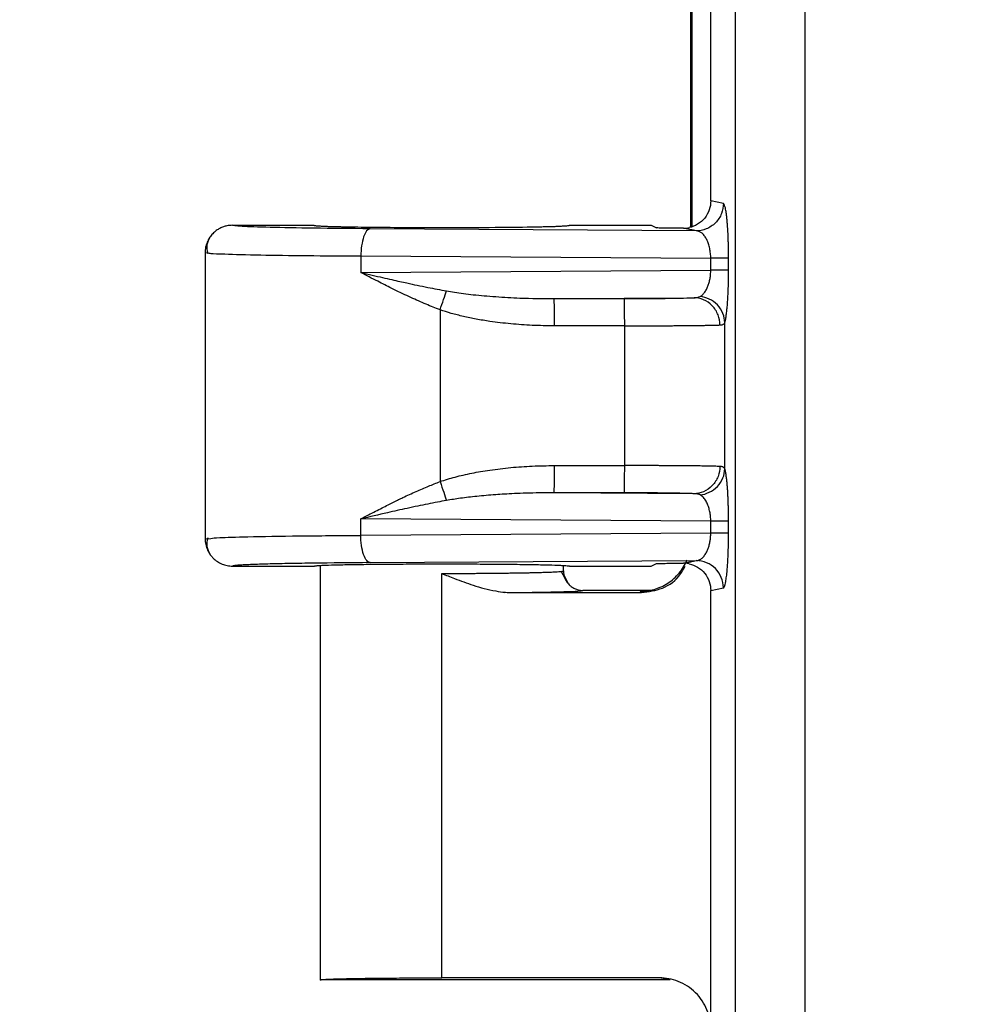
# Model space of a CAD drawing. Header units: inches. Extents: x 1 to 43, y 1 to 33.
# Tile 3 of 20: x 10 to 11.3, y 8.3 to 9.5. Entities that reach past the tile are written whole.
import ezdxf

# ---------------------------------------------------------------- set-up
doc = ezdxf.new("R2010")
doc.units = ezdxf.units.IN
doc.header["$LTSCALE"] = 4
doc.header["$MEASUREMENT"] = 0
doc.layers.add('DIMENSIONS', color=140, linetype='Continuous', lineweight=25)
doc.styles.add('SLDTEXTSTYLE0', font='TXT', dxfattribs={"width": 0.7})
doc.dimstyles.new('SLDDIMSTYLE0', dxfattribs={"dimtxt": 0.339844, "dimasz": 0.52, "dimexe": 0, "dimexo": 0.0625, "dimgap": 0.084961, "dimtad": 0, "dimtih": 1, "dimtoh": 1, "dimrnd": 1e-09, "dimzin": 12, "dimdsep": 46, "dimtxsty": 'SLDTEXTSTYLE0', "dimsah": 1, "dimcen": 0.09, "dimadec": 0, "dimazin": 3, "dimtfac": 1, "dimtofl": 0, "dimtmove": 0, "dimatfit": 3, "dimfxl": 0, "dimfrac": 2, "dimtolj": 1, "dimtzin": 12, "dimarcsym": 0})
doc.dimstyles.new('SLDDIMSTYLE2', dxfattribs={"dimtxt": 0.339844, "dimasz": 0.52, "dimexe": 0, "dimexo": 0.0625, "dimgap": 0.084961, "dimtad": 0, "dimtih": 1, "dimtoh": 1, "dimrnd": 1e-09, "dimzin": 4, "dimdsep": 46, "dimtxsty": 'SLDTEXTSTYLE0', "dimsah": 1, "dimcen": 0.09, "dimadec": 0, "dimazin": 1, "dimtfac": 1, "dimtofl": 0, "dimtmove": 0, "dimatfit": 3, "dimfxl": 0, "dimfrac": 2, "dimtolj": 1, "dimtzin": 12, "dimarcsym": 0})

# ---------------------------------------------------------------- blocks, each defined once
blk = doc.blocks.new('_D_4')
at = {"layer": 'DIMENSIONS'}
for p, q in [((12.1059, 19.3016), (6.2955, 19.3016)), ((6.7955, 19.3016), (6.7955, 14.294)), ((6.1492, 13.6778), (6.0351, 13.6778)), ((6.0351, 13.6778), (6.0351, 13.1377)), ((7.4418, 13.6778), (7.5559, 13.6778)), ((7.5559, 13.6778), (7.5559, 13.1377)), ((6.0351, 13.1377), (6.1492, 13.1377)), ((7.5559, 13.1377), (7.4418, 13.1377)), ((6.7955, 7.2766), (6.7955, 13.0616)), ((12.1059, 7.2766), (6.2955, 7.2766))]:
    blk.add_line(p, q, dxfattribs=at)
for points in [[(6.7955, 19.3016), (6.7155, 18.7816), (6.8755, 18.7816)], [(6.7955, 7.2766), (6.8755, 7.7966), (6.7155, 7.7966)]]:
    blk.add_solid(points, dxfattribs=at)
at = {"layer": 'DIMENSIONS', "char_height": 0.33333, "attachment_point": 1, "style": 'SLDTEXTSTYLE0'}
for s, insert in [('12.03', (6.1492, 14.1836)), ('305.4', (6.1492, 13.5674))]:
    blk.add_mtext(s, dxfattribs=dict(at, insert=insert))
blk = doc.blocks.new('_D_6')
at = {"layer": 'DIMENSIONS'}
for p, q in [((10.9586, 18.9914), (8.1853, 18.9914)), ((8.6853, 18.9914), (8.6853, 14.294)), ((8.039, 13.6778), (7.9248, 13.6778)), ((7.9248, 13.6778), (7.9248, 13.1377)), ((9.3316, 13.6778), (9.4457, 13.6778)), ((9.4457, 13.6778), (9.4457, 13.1377)), ((7.9248, 13.1377), (8.039, 13.1377)), ((9.4457, 13.1377), (9.3316, 13.1377)), ((8.6853, 7.5869), (8.6853, 13.0616)), ((10.9586, 7.5869), (8.1853, 7.5869))]:
    blk.add_line(p, q, dxfattribs=at)
for points in [[(8.6853, 18.9914), (8.6053, 18.4714), (8.7653, 18.4714)], [(8.6853, 7.5869), (8.7653, 8.1069), (8.6053, 8.1069)]]:
    blk.add_solid(points, dxfattribs=at)
at = {"layer": 'DIMENSIONS', "char_height": 0.33333, "attachment_point": 1, "style": 'SLDTEXTSTYLE0'}
for s, insert in [('11.40', (8.039, 14.1836)), ('289.7', (8.039, 13.5674))]:
    blk.add_mtext(s, dxfattribs=dict(at, insert=insert))
blk = doc.blocks.new('_D_7')
at = {"layer": 'DIMENSIONS'}
for p, q in [((12.2718, 19.9141), (4.4057, 19.9141)), ((4.9057, 19.9141), (4.9057, 14.294)), ((4.2594, 13.6778), (4.1453, 13.6778)), ((4.1453, 13.6778), (4.1453, 13.1377)), ((5.552, 13.6778), (5.6661, 13.6778)), ((5.6661, 13.6778), (5.6661, 13.1377)), ((4.1453, 13.1377), (4.2594, 13.1377)), ((5.6661, 13.1377), (5.552, 13.1377)), ((4.9057, 6.6641), (4.9057, 13.0616)), ((12.2718, 6.6641), (4.4057, 6.6641))]:
    blk.add_line(p, q, dxfattribs=at)
for points in [[(4.9057, 19.9141), (4.8257, 19.3941), (4.9857, 19.3941)], [(4.9057, 6.6641), (4.9857, 7.1841), (4.8257, 7.1841)]]:
    blk.add_solid(points, dxfattribs=at)
at = {"layer": 'DIMENSIONS', "char_height": 0.33333, "attachment_point": 1, "style": 'SLDTEXTSTYLE0'}
for s, insert in [('13.25', (4.2594, 14.1836)), ('336.6', (4.2594, 13.5674))]:
    blk.add_mtext(s, dxfattribs=dict(at, insert=insert))

msp = doc.modelspace()

# ---------------------------------------------------------------- linework, layer by layer
for p, q in [((10.9409, 18.711), (10.9409, 7.8672)), ((11.0305, 18.711), (11.0305, 7.8672)), ((10.9096, 9.2891), (10.9096, 10.2892)), ((10.8842, 9.2557), (10.8842, 9.7253)), ((10.8858, 9.2563), (10.8858, 9.7268)), ((10.9259, 9.2858), (10.9096, 9.2891)), ((10.2956, 9.2579), (10.4006, 9.2579)), ((10.891, 9.2508), (10.4724, 9.2535)), ((10.7281, 9.2579), (10.8332, 9.2579)), ((10.8332, 9.2579), (10.84, 9.2545)), ((10.2606, 9.2232), (10.2606, 8.855)), ((10.2606, 9.2229), (10.2653, 9.2222)), ((10.4604, 9.2185), (10.4604, 9.1973)), ((10.4604, 9.2185), (10.9096, 9.2156)), ((10.9096, 9.2001), (10.9096, 9.2156)), ((10.9325, 9.2001), (10.9325, 9.2156)), ((10.4604, 9.1973), (10.9096, 9.2001)), ((10.7087, 9.1638), (10.8883, 9.1649)), ((10.7087, 9.1638), (10.7989, 9.1638)), ((10.5622, 9.1494), (10.5622, 8.9289)), ((10.7992, 9.1288), (10.709, 9.1288)), ((10.7992, 8.9494), (10.7992, 9.1288)), ((10.9277, 8.9453), (10.9277, 9.133)), ((10.709, 8.9495), (10.7992, 8.9494)), ((10.8883, 8.9133), (10.7087, 8.9145)), ((10.7989, 8.9144), (10.7087, 8.9145)), ((10.4604, 8.8598), (10.4604, 8.881)), ((10.9096, 8.8781), (10.4604, 8.881)), ((10.9096, 8.8626), (10.9096, 8.8781)), ((10.9325, 8.8626), (10.9325, 8.8781)), ((10.9096, 8.8626), (10.4604, 8.8598)), ((10.2606, 8.8554), (10.2678, 8.856)), ((10.4724, 8.8248), (10.891, 8.8275)), ((10.8332, 8.8204), (10.84, 8.8238)), ((10.2956, 8.8204), (10.4006, 8.8204)), ((10.4081, 8.8204), (10.4081, 8.289)), ((10.5643, 8.2918), (10.5643, 8.811)), ((10.7256, 8.7991), (10.7176, 8.8138)), ((10.7206, 8.8141), (10.7206, 8.8204)), ((10.7281, 8.8204), (10.8332, 8.8204)), ((10.7265, 8.7979), (10.721, 8.8096)), ((10.6443, 8.7867), (10.6842, 8.7868)), ((10.6554, 8.7864), (10.6763, 8.7867)), ((10.6554, 8.7864), (10.8208, 8.7864)), ((10.8362, 8.7891), (10.7456, 8.7891)), ((10.8208, 8.7864), (10.8192, 8.788)), ((10.9096, 8.7892), (10.9259, 8.7925)), ((10.9096, 7.8359), (10.9096, 8.7892)), ((10.844, 8.2918), (10.5643, 8.2918)), ((10.8576, 8.2891), (10.844, 8.2918)), ((10.8576, 8.2891), (10.4081, 8.2891))]:
    msp.add_line(p, q)
for centre, start, end in [((9.4181, 9.1372), 359.6278, 1.1811), ((9.4181, 8.9411), 358.8189, 0.3722)]:
    msp.add_arc(centre, 1.2909, start, end)
for points, knots in [([(10.9096, 9.2891), (10.9096, 9.2854), (10.909, 9.2816), (10.9064, 9.274), (10.9044, 9.2704), (10.8993, 9.264), (10.8961, 9.2613), (10.8893, 9.2571), (10.8857, 9.2557), (10.8821, 9.2549)], [0, 0, 0, 0, 0.25, 0.25, 0.5, 0.5, 0.75, 0.75, 1, 1, 1, 1]), ([(10.9259, 9.2858), (10.9259, 9.2817), (10.9251, 9.2772), (10.9217, 9.2686), (10.9191, 9.2645), (10.9123, 9.2577), (10.9081, 9.255), (10.8996, 9.2516), (10.8951, 9.2508), (10.891, 9.2508)], [0, 0, 0, 0, 0.25, 0.25, 0.5, 0.5, 0.75, 0.75, 1, 1, 1, 1]), ([(10.9321, 9.2407), (10.932, 9.2422), (10.9319, 9.2452), (10.9317, 9.2497), (10.9314, 9.2542), (10.9311, 9.2588), (10.9307, 9.2639), (10.9302, 9.269), (10.9296, 9.2736), (10.929, 9.2773), (10.9283, 9.2809), (10.9275, 9.2838), (10.9266, 9.2854), (10.9261, 9.2857), (10.9259, 9.2858)], [0, 0, 0, 0, 0.053905, 0.111729, 0.173409, 0.239044, 0.308691, 0.408977, 0.502692, 0.579745, 0.670567, 0.800449, 0.910157, 1, 1, 1, 1]), ([(10.2956, 9.2579), (10.2944, 9.2578), (10.292, 9.2578), (10.2881, 9.2572), (10.2838, 9.256), (10.2793, 9.254), (10.2746, 9.2511), (10.2701, 9.2471), (10.2661, 9.2421), (10.263, 9.2362), (10.2609, 9.2297), (10.2607, 9.2251), (10.2606, 9.2229)], [0, 0, 0, 0, 0.061797, 0.132851, 0.213602, 0.304231, 0.404507, 0.513631, 0.63013, 0.751855, 0.876122, 1, 1, 1, 1]), ([(10.4724, 9.2535), (10.4466, 9.2536), (10.4223, 9.2539), (10.3788, 9.2544), (10.3597, 9.2548), (10.3283, 9.2556), (10.3161, 9.256), (10.2997, 9.2569), (10.2955, 9.2574), (10.2956, 9.2579)], [0, 0, 0, 0, 0.25, 0.25, 0.5, 0.5, 0.75, 0.75, 1, 1, 1, 1]), ([(10.4006, 9.2579), (10.4006, 9.2578), (10.4007, 9.2577), (10.4013, 9.2576), (10.4023, 9.2575), (10.4037, 9.2573), (10.4053, 9.2572), (10.4072, 9.2571), (10.4094, 9.257), (10.4118, 9.2568), (10.4144, 9.2567), (10.4172, 9.2566), (10.4201, 9.2565), (10.4231, 9.2564), (10.4262, 9.2564), (10.4293, 9.2563), (10.4325, 9.2562), (10.4357, 9.2561), (10.439, 9.256), (10.4422, 9.256), (10.4453, 9.2559), (10.4578, 9.2557), (10.4824, 9.2554), (10.5225, 9.2551), (10.5713, 9.255), (10.628, 9.2552), (10.6672, 9.2556), (10.6866, 9.256), (10.6931, 9.2561), (10.6995, 9.2563), (10.7057, 9.2564), (10.7116, 9.2566), (10.717, 9.2569), (10.7216, 9.2571), (10.7252, 9.2573), (10.7276, 9.2576), (10.7279, 9.2578), (10.7281, 9.2579)], [0, 0, 0, 0, 0.0163312, 0.0322623, 0.0477934, 0.0629242, 0.077655, 0.0919856, 0.1059162, 0.1194465, 0.1325767, 0.1453068, 0.1576367, 0.1695665, 0.1810961, 0.1922256, 0.2029548, 0.2132839, 0.2232129, 0.2327416, 0.2418702, 0.2505986, 0.3369198, 0.4202116, 0.5004735, 0.6215967, 0.7494546, 0.7673108, 0.7867671, 0.8078232, 0.830479, 0.8547344, 0.8805893, 0.9080435, 0.9370968, 0.967749, 1, 1, 1, 1]), ([(10.4724, 9.2535), (10.4693, 9.2533), (10.4662, 9.2495), (10.4618, 9.2365), (10.4605, 9.2275), (10.4604, 9.2185)], [0, 0, 0, 0, 0.5, 0.5, 1, 1, 1, 1]), ([(10.8748, 9.2541), (10.8736, 9.2541), (10.8709, 9.2541), (10.867, 9.2542), (10.863, 9.2542), (10.8588, 9.2542), (10.8547, 9.2543), (10.8506, 9.2543), (10.8457, 9.2544), (10.8422, 9.2544), (10.84, 9.2545)], [0, 0, 0, 0, 0.09781, 0.201548, 0.311865, 0.429304, 0.554313, 0.668826, 0.800011, 1, 1, 1, 1]), ([(10.8748, 9.2541), (10.8761, 9.2542), (10.8785, 9.2542), (10.8809, 9.2547), (10.8821, 9.2549)], [0, 0, 0, 0, 0.503643, 1, 1, 1, 1]), ([(10.891, 9.2508), (10.8899, 9.251), (10.8872, 9.2516), (10.8829, 9.2525), (10.8787, 9.2533), (10.876, 9.2539), (10.8748, 9.2541)], [0, 0, 0, 0, 0.208463, 0.499956, 0.790837, 1, 1, 1, 1]), ([(10.2671, 9.2432), (10.2652, 9.2397), (10.2614, 9.2327), (10.2631, 9.2254), (10.2639, 9.2218)], [0, 0, 0, 0, 0.501141, 1, 1, 1, 1]), ([(10.9096, 9.2156), (10.9096, 9.2167), (10.9096, 9.2188), (10.9093, 9.2219), (10.9089, 9.225), (10.9083, 9.2281), (10.9076, 9.2312), (10.9067, 9.2341), (10.9057, 9.2369), (10.9041, 9.2404), (10.9017, 9.2443), (10.8987, 9.2476), (10.895, 9.2501), (10.8925, 9.2506), (10.891, 9.2508)], [0, 0, 0, 0, 0.0482046, 0.0974452, 0.1480562, 0.2003459, 0.2545939, 0.3110509, 0.3699391, 0.4314546, 0.5566339, 0.7010797, 0.8231145, 1, 1, 1, 1]), ([(10.9325, 9.2156), (10.9325, 9.2172), (10.9325, 9.2205), (10.9325, 9.2255), (10.9324, 9.2305), (10.9323, 9.2357), (10.9321, 9.239), (10.9321, 9.2407)], [0, 0, 0, 0, 0.186912, 0.380277, 0.580175, 0.786771, 1, 1, 1, 1]), ([(10.2653, 9.2222), (10.266, 9.2221), (10.2683, 9.2217), (10.288, 9.2209), (10.3274, 9.2198), (10.3886, 9.219), (10.4369, 9.2186), (10.4604, 9.2185)], [0, 0, 0, 0, 0.071392, 0.248048, 0.516417, 0.763756, 1, 1, 1, 1]), ([(10.9325, 9.2156), (10.9319, 9.2156), (10.9295, 9.2156), (10.9214, 9.2156), (10.9158, 9.2156), (10.9096, 9.2156)], [0, 0, 0, 0, 0.5, 0.5, 1, 1, 1, 1]), ([(10.4604, 9.1973), (10.4653, 9.1961), (10.4746, 9.194), (10.4879, 9.1909), (10.4998, 9.1882), (10.5101, 9.1859), (10.5254, 9.1825), (10.5452, 9.1783), (10.5624, 9.1752), (10.5704, 9.1737)], [0, 0, 0, 0, 0.1373356, 0.2603748, 0.3691176, 0.4635641, 0.5437144, 0.7863188, 1, 1, 1, 1]), ([(10.5622, 9.1494), (10.5592, 9.1505), (10.5532, 9.1528), (10.544, 9.1566), (10.5344, 9.1608), (10.5245, 9.1652), (10.5129, 9.1706), (10.4987, 9.1775), (10.4806, 9.1867), (10.4676, 9.1935), (10.4604, 9.1973)], [0, 0, 0, 0, 0.082347, 0.169234, 0.260684, 0.356714, 0.457342, 0.597398, 0.778282, 1, 1, 1, 1]), ([(10.8961, 9.1665), (10.8968, 9.1669), (10.898, 9.1677), (10.8997, 9.1693), (10.9013, 9.1711), (10.9027, 9.1731), (10.904, 9.1753), (10.9051, 9.1775), (10.9064, 9.1805), (10.9076, 9.1844), (10.9088, 9.1895), (10.9095, 9.1948), (10.9096, 9.1984), (10.9096, 9.2001)], [0, 0, 0, 0, 0.096246, 0.187023, 0.272383, 0.352389, 0.427119, 0.496666, 0.561148, 0.679945, 0.791611, 0.897695, 1, 1, 1, 1]), ([(10.9325, 9.2001), (10.9319, 9.2001), (10.9293, 9.2001), (10.9209, 9.2001), (10.9152, 9.2001), (10.9096, 9.2001)], [0, 0, 0, 0, 0.5, 0.5, 1, 1, 1, 1]), ([(10.9298, 9.1442), (10.93, 9.1452), (10.9302, 9.147), (10.9305, 9.1501), (10.9308, 9.1532), (10.9311, 9.1564), (10.9314, 9.1616), (10.9319, 9.1691), (10.9323, 9.1793), (10.9325, 9.1897), (10.9325, 9.1967), (10.9325, 9.2001)], [0, 0, 0, 0, 0.073593, 0.144759, 0.213422, 0.279558, 0.343192, 0.516676, 0.684328, 0.84532, 1, 1, 1, 1]), ([(10.5622, 9.1494), (10.5637, 9.1538), (10.5652, 9.1584), (10.5681, 9.1669), (10.5694, 9.1707), (10.5704, 9.1737)], [0, 0, 0, 0, 0.5, 0.5, 1, 1, 1, 1]), ([(10.5704, 9.1737), (10.5738, 9.1731), (10.5811, 9.1719), (10.5925, 9.1703), (10.6052, 9.1687), (10.619, 9.1674), (10.6389, 9.1658), (10.669, 9.1641), (10.694, 9.1639), (10.7087, 9.1638)], [0, 0, 0, 0, 0.0752031, 0.1586097, 0.2502355, 0.3500922, 0.4581892, 0.6832023, 1, 1, 1, 1]), ([(10.7989, 9.1638), (10.8039, 9.1638), (10.8088, 9.1638), (10.8185, 9.1638), (10.8231, 9.1639), (10.8326, 9.1639), (10.8372, 9.164), (10.8459, 9.164), (10.85, 9.1641), (10.862, 9.1642), (10.8689, 9.1644), (10.8806, 9.1646), (10.8851, 9.1648), (10.8883, 9.1649)], [0, 0, 0, 0, 0.125, 0.125, 0.25, 0.25, 0.375, 0.375, 0.5, 0.5, 0.75, 0.75, 1, 1, 1, 1]), ([(10.7992, 9.1288), (10.7991, 9.1379), (10.7991, 9.1469), (10.799, 9.1598), (10.799, 9.1637), (10.7989, 9.1638)], [0, 0, 0, 0, 0.5, 0.5, 1, 1, 1, 1]), ([(10.8883, 9.1649), (10.8899, 9.165), (10.8929, 9.1651), (10.8951, 9.1661), (10.8961, 9.1665)], [0, 0, 0, 0, 0.526448, 1, 1, 1, 1]), ([(10.9215, 9.1299), (10.9214, 9.1341), (10.9207, 9.1385), (10.9174, 9.1471), (10.9149, 9.1512), (10.9084, 9.158), (10.9045, 9.1607), (10.8964, 9.1641), (10.8922, 9.1649), (10.8883, 9.1649)], [0, 0, 0, 0, 0.25, 0.25, 0.5, 0.5, 0.75, 0.75, 1, 1, 1, 1]), ([(10.9277, 9.133), (10.9276, 9.1368), (10.9269, 9.1409), (10.9237, 9.1487), (10.9212, 9.1524), (10.9152, 9.1588), (10.9115, 9.1614), (10.9039, 9.165), (10.8999, 9.1661), (10.8961, 9.1665)], [0, 0, 0, 0, 0.25, 0.25, 0.5, 0.5, 0.75, 0.75, 1, 1, 1, 1]), ([(10.709, 9.1288), (10.7042, 9.1288), (10.6947, 9.1289), (10.6806, 9.1294), (10.6667, 9.1302), (10.6529, 9.1313), (10.6394, 9.1328), (10.6246, 9.1347), (10.6088, 9.1373), (10.5923, 9.1408), (10.5768, 9.1446), (10.5669, 9.1478), (10.5622, 9.1494)], [0, 0, 0, 0, 0.096247, 0.191155, 0.284775, 0.377162, 0.468372, 0.558461, 0.678158, 0.791499, 0.898696, 1, 1, 1, 1]), ([(10.9277, 9.133), (10.9279, 9.1335), (10.9282, 9.1346), (10.9287, 9.1366), (10.9291, 9.1389), (10.9295, 9.1414), (10.9297, 9.1433), (10.9298, 9.1442)], [0, 0, 0, 0, 0.212192, 0.418219, 0.618097, 0.811954, 1, 1, 1, 1]), ([(10.7992, 9.1288), (10.8016, 9.1288), (10.8065, 9.1288), (10.8138, 9.1288), (10.8213, 9.1288), (10.8288, 9.1289), (10.8363, 9.1289), (10.8439, 9.1289), (10.8513, 9.129), (10.8587, 9.129), (10.866, 9.1291), (10.8731, 9.1291), (10.88, 9.1292), (10.8866, 9.1293), (10.8929, 9.1293), (10.8989, 9.1294), (10.9044, 9.1295), (10.9095, 9.1296), (10.9141, 9.1297), (10.9182, 9.1298), (10.9204, 9.1299), (10.9215, 9.1299)], [0, 0, 0, 0, 0.045128, 0.091077, 0.137852, 0.185456, 0.233891, 0.283163, 0.333277, 0.384235, 0.436035, 0.488672, 0.542144, 0.596452, 0.6516, 0.707585, 0.764404, 0.82205, 0.880526, 0.93984, 1, 1, 1, 1]), ([(10.9215, 9.1299), (10.9221, 9.13), (10.9234, 9.1301), (10.925, 9.1305), (10.9262, 9.1311), (10.9272, 9.1319), (10.9275, 9.1326), (10.9277, 9.133)], [0, 0, 0, 0, 0.211874, 0.417991, 0.618314, 0.812396, 1, 1, 1, 1]), ([(10.5622, 8.9289), (10.5653, 8.9299), (10.5717, 8.932), (10.5817, 8.9348), (10.5921, 8.9374), (10.603, 8.9397), (10.6144, 8.9419), (10.631, 8.9445), (10.6531, 8.9471), (10.6807, 8.9491), (10.6995, 8.9493), (10.709, 8.9495)], [0, 0, 0, 0, 0.066753, 0.136161, 0.208304, 0.283254, 0.361076, 0.441825, 0.62264, 0.808552, 1, 1, 1, 1]), ([(10.7989, 8.9144), (10.799, 8.9146), (10.799, 8.9184), (10.7991, 8.9314), (10.7991, 8.9404), (10.7992, 8.9494)], [0, 0, 0, 0, 0.5, 0.5, 1, 1, 1, 1]), ([(10.9215, 8.9483), (10.9207, 8.9483), (10.9191, 8.9484), (10.9163, 8.9485), (10.9132, 8.9486), (10.9098, 8.9486), (10.9062, 8.9487), (10.9023, 8.9488), (10.8981, 8.9489), (10.8938, 8.9489), (10.8893, 8.949), (10.8845, 8.949), (10.8797, 8.9491), (10.8746, 8.9491), (10.8695, 8.9492), (10.8643, 8.9492), (10.859, 8.9493), (10.8536, 8.9493), (10.8481, 8.9493), (10.8427, 8.9493), (10.8372, 8.9494), (10.8317, 8.9494), (10.8262, 8.9494), (10.8207, 8.9494), (10.8152, 8.9494), (10.8098, 8.9494), (10.8045, 8.9494), (10.8009, 8.9494), (10.7992, 8.9494)], [0, 0, 0, 0, 0.044048, 0.087643, 0.130787, 0.173485, 0.21574, 0.257553, 0.298923, 0.339848, 0.380325, 0.420354, 0.459935, 0.499069, 0.537758, 0.576, 0.613795, 0.65114, 0.688034, 0.724477, 0.760471, 0.796018, 0.83112, 0.865778, 0.899994, 0.933768, 0.967103, 1, 1, 1, 1]), ([(10.9215, 8.9483), (10.9214, 8.9442), (10.9207, 8.9398), (10.9174, 8.9312), (10.9149, 8.9271), (10.9084, 8.9202), (10.9045, 8.9176), (10.8964, 8.9141), (10.8922, 8.9133), (10.8883, 8.9133)], [0, 0, 0, 0, 0.25, 0.25, 0.5, 0.5, 0.75, 0.75, 1, 1, 1, 1]), ([(10.8961, 8.9118), (10.8999, 8.9122), (10.9039, 8.9133), (10.9115, 8.9169), (10.9152, 8.9195), (10.9212, 8.9258), (10.9237, 8.9296), (10.9269, 8.9374), (10.9276, 8.9414), (10.9277, 8.9453)], [0, 0, 0, 0, 0.25, 0.25, 0.5, 0.5, 0.75, 0.75, 1, 1, 1, 1]), ([(10.9277, 8.9453), (10.9275, 8.9456), (10.9272, 8.9464), (10.9262, 8.9472), (10.925, 8.9478), (10.9234, 8.9482), (10.9221, 8.9483), (10.9215, 8.9483)], [0, 0, 0, 0, 0.187806, 0.382007, 0.582268, 0.788268, 1, 1, 1, 1]), ([(10.9298, 8.934), (10.9297, 8.935), (10.9295, 8.9368), (10.9291, 8.9393), (10.9287, 8.9416), (10.9282, 8.9437), (10.9279, 8.9447), (10.9277, 8.9453)], [0, 0, 0, 0, 0.187915, 0.381711, 0.581593, 0.787686, 1, 1, 1, 1]), ([(10.4604, 8.881), (10.4636, 8.8827), (10.4699, 8.886), (10.479, 8.8907), (10.4874, 8.895), (10.4952, 8.8989), (10.5023, 8.9025), (10.5086, 8.9056), (10.5182, 8.9102), (10.531, 8.916), (10.5469, 8.9229), (10.5572, 8.9269), (10.5622, 8.9289)], [0, 0, 0, 0, 0.100406, 0.193299, 0.278679, 0.356546, 0.426901, 0.489746, 0.545082, 0.709253, 0.860864, 1, 1, 1, 1]), ([(10.5622, 8.9289), (10.5638, 8.9241), (10.5654, 8.9193), (10.5683, 8.911), (10.5695, 8.9074), (10.5704, 8.9046)], [0, 0, 0, 0, 0.5, 0.5, 1, 1, 1, 1]), ([(10.9325, 8.8781), (10.9325, 8.8798), (10.9325, 8.8832), (10.9325, 8.8884), (10.9324, 8.8936), (10.9322, 8.8988), (10.9321, 8.9039), (10.9318, 8.909), (10.9316, 8.9139), (10.9313, 8.9189), (10.9309, 8.9241), (10.9304, 8.9294), (10.93, 8.9325), (10.9298, 8.934)], [0, 0, 0, 0, 0.076595, 0.154788, 0.234531, 0.315911, 0.398984, 0.483692, 0.569863, 0.657318, 0.76451, 0.878774, 1, 1, 1, 1]), ([(10.7087, 8.9145), (10.7023, 8.9144), (10.6903, 8.9144), (10.6732, 8.914), (10.6582, 8.9135), (10.6452, 8.9128), (10.6291, 8.9118), (10.6103, 8.9101), (10.5892, 8.9077), (10.5763, 8.9056), (10.5704, 8.9046)], [0, 0, 0, 0, 0.137713, 0.260752, 0.369118, 0.462812, 0.541834, 0.717389, 0.870092, 1, 1, 1, 1]), ([(10.8883, 8.9133), (10.8867, 8.9134), (10.8838, 8.9135), (10.8802, 8.9136), (10.8776, 8.9137), (10.8763, 8.9137), (10.8718, 8.9138), (10.8686, 8.9139), (10.8616, 8.914), (10.858, 8.9141), (10.846, 8.9142), (10.8372, 8.9143), (10.8185, 8.9144), (10.8088, 8.9144), (10.7989, 8.9144)], [0, 0, 0, 0, 0.125, 0.1875, 0.1875, 0.25, 0.25, 0.375, 0.375, 0.5, 0.5, 0.75, 0.75, 1, 1, 1, 1]), ([(10.8961, 8.9118), (10.8957, 8.912), (10.8947, 8.9125), (10.8929, 8.9129), (10.8907, 8.9132), (10.8891, 8.9133), (10.8883, 8.9133)], [0, 0, 0, 0, 0.231074, 0.473921, 0.729855, 1, 1, 1, 1]), ([(10.9096, 8.8781), (10.9096, 8.8791), (10.9096, 8.8811), (10.9093, 8.8841), (10.909, 8.8871), (10.9085, 8.8901), (10.9078, 8.893), (10.907, 8.8958), (10.9057, 8.8996), (10.9035, 8.9041), (10.9002, 8.9089), (10.8975, 8.9108), (10.8961, 8.9118)], [0, 0, 0, 0, 0.058153, 0.117281, 0.177746, 0.239889, 0.304021, 0.370429, 0.439368, 0.597462, 0.784011, 1, 1, 1, 1]), ([(10.5704, 8.9046), (10.5665, 8.9039), (10.5585, 8.9024), (10.5462, 8.9), (10.5332, 8.8974), (10.5159, 8.8937), (10.4914, 8.8882), (10.4718, 8.8836), (10.4604, 8.881)], [0, 0, 0, 0, 0.1027251, 0.2126226, 0.3296955, 0.4539464, 0.6819862, 1, 1, 1, 1]), ([(10.9325, 8.8781), (10.9319, 8.8781), (10.9295, 8.8781), (10.9214, 8.8781), (10.9158, 8.8781), (10.9096, 8.8781)], [0, 0, 0, 0, 0.5, 0.5, 1, 1, 1, 1]), ([(10.891, 8.8275), (10.8917, 8.8275), (10.8929, 8.8276), (10.8946, 8.8282), (10.8961, 8.829), (10.8974, 8.8298), (10.8993, 8.8313), (10.9017, 8.834), (10.9044, 8.8383), (10.9063, 8.8429), (10.9078, 8.8475), (10.9088, 8.8525), (10.9095, 8.8575), (10.9096, 8.861), (10.9096, 8.8626)], [0, 0, 0, 0, 0.077256, 0.145774, 0.205556, 0.256603, 0.298921, 0.443048, 0.568374, 0.665424, 0.756114, 0.841349, 0.92222, 1, 1, 1, 1]), ([(10.9325, 8.8626), (10.9319, 8.8626), (10.9293, 8.8626), (10.9208, 8.8626), (10.9152, 8.8626), (10.9096, 8.8626)], [0, 0, 0, 0, 0.5, 0.5, 1, 1, 1, 1]), ([(10.9321, 8.8374), (10.9321, 8.8389), (10.9322, 8.8417), (10.9323, 8.846), (10.9324, 8.8507), (10.9325, 8.8562), (10.9325, 8.8605), (10.9325, 8.8626)], [0, 0, 0, 0, 0.182353, 0.352887, 0.511647, 0.746927, 1, 1, 1, 1]), ([(10.2606, 8.8554), (10.2606, 8.8542), (10.2607, 8.8517), (10.2613, 8.848), (10.2623, 8.8443), (10.2637, 8.8406), (10.2657, 8.837), (10.268, 8.8337), (10.2714, 8.8299), (10.2761, 8.826), (10.2822, 8.8228), (10.2888, 8.8208), (10.2933, 8.8205), (10.2956, 8.8204)], [0, 0, 0, 0, 0.065647, 0.133789, 0.20416, 0.276423, 0.350177, 0.42496, 0.500273, 0.626782, 0.75394, 0.879137, 1, 1, 1, 1]), ([(10.2639, 8.8565), (10.2631, 8.8528), (10.2614, 8.8456), (10.2652, 8.8386), (10.2671, 8.835)], [0, 0, 0, 0, 0.4988576, 1, 1, 1, 1]), ([(10.2678, 8.856), (10.2704, 8.8563), (10.276, 8.8571), (10.3165, 8.8582), (10.3769, 8.8592), (10.4333, 8.8596), (10.4604, 8.8598)], [0, 0, 0, 0, 0.2016078, 0.4374235, 0.7296909, 1, 1, 1, 1]), ([(10.4724, 8.8248), (10.471, 8.8249), (10.4695, 8.8257), (10.4666, 8.8291), (10.4652, 8.8318), (10.4628, 8.8386), (10.4619, 8.8427), (10.4607, 8.8513), (10.4604, 8.8557), (10.4604, 8.8598)], [0, 0, 0, 0, 0.25, 0.25, 0.5, 0.5, 0.75, 0.75, 1, 1, 1, 1]), ([(10.9259, 8.7925), (10.926, 8.7925), (10.9261, 8.7925), (10.9266, 8.7928), (10.9273, 8.7939), (10.9281, 8.7966), (10.929, 8.8008), (10.9299, 8.8068), (10.9307, 8.8142), (10.9313, 8.8221), (10.9318, 8.8297), (10.932, 8.8349), (10.9321, 8.8374)], [0, 0, 0, 0, 0.021103, 0.05789, 0.1781, 0.294365, 0.407421, 0.549989, 0.691542, 0.803165, 0.905989, 1, 1, 1, 1]), ([(10.4724, 8.8248), (10.4464, 8.8246), (10.4224, 8.8244), (10.3895, 8.824), (10.3793, 8.8238), (10.3605, 8.8235), (10.3518, 8.8233), (10.336, 8.8229), (10.3256, 8.8226), (10.3173, 8.8222), (10.3122, 8.822), (10.3099, 8.8219), (10.2996, 8.8213), (10.2955, 8.8209), (10.2956, 8.8204)], [0, 0, 0, 0, 0.25, 0.25, 0.375, 0.375, 0.5, 0.5, 0.625, 0.6875, 0.6875, 0.75, 0.75, 1, 1, 1, 1]), ([(10.4006, 8.8204), (10.4006, 8.8204), (10.4007, 8.8205), (10.4012, 8.8207), (10.4021, 8.8208), (10.4034, 8.8209), (10.405, 8.821), (10.407, 8.8212), (10.4093, 8.8213), (10.4149, 8.8216), (10.4264, 8.822), (10.4477, 8.8224), (10.4737, 8.8228), (10.5028, 8.823), (10.5334, 8.8232), (10.5643, 8.8233), (10.5952, 8.8232), (10.6257, 8.823), (10.6549, 8.8228), (10.6808, 8.8224), (10.7022, 8.822), (10.7148, 8.8215), (10.7218, 8.8212), (10.7254, 8.8209), (10.7276, 8.8207), (10.7279, 8.8205), (10.7281, 8.8204)], [0, 0, 0, 0, 0.0151115, 0.0301292, 0.0450863, 0.0600165, 0.0749534, 0.0899309, 0.1049823, 0.1201408, 0.1850045, 0.2501013, 0.3149458, 0.380054, 0.4399026, 0.5000138, 0.5598771, 0.6199736, 0.6848316, 0.7499263, 0.8147729, 0.8798868, 0.9099986, 0.9398738, 0.969784, 1, 1, 1, 1]), ([(10.8192, 8.788), (10.8249, 8.788), (10.8309, 8.7887), (10.8429, 8.7921), (10.8488, 8.7948), (10.8599, 8.8019), (10.8649, 8.8063), (10.8734, 8.8165), (10.8768, 8.8222), (10.8792, 8.8281)], [0, 0, 0, 0, 0.25, 0.25, 0.5, 0.5, 0.75, 0.75, 1, 1, 1, 1]), ([(10.84, 8.8238), (10.8423, 8.8238), (10.846, 8.8239), (10.8511, 8.8239), (10.856, 8.824), (10.8618, 8.8241), (10.8683, 8.8241), (10.8727, 8.8241), (10.8748, 8.8241)], [0, 0, 0, 0, 0.215467, 0.346316, 0.46306, 0.659597, 0.837783, 1, 1, 1, 1]), ([(10.8748, 8.8241), (10.876, 8.8244), (10.8787, 8.8249), (10.883, 8.8258), (10.8872, 8.8267), (10.8899, 8.8272), (10.891, 8.8275)], [0, 0, 0, 0, 0.213003, 0.500046, 0.791532, 1, 1, 1, 1]), ([(10.8821, 8.8233), (10.8813, 8.8235), (10.8797, 8.8238), (10.8773, 8.8241), (10.8757, 8.8241), (10.8748, 8.8241)], [0, 0, 0, 0, 0.329992, 0.663688, 1, 1, 1, 1]), ([(10.8821, 8.8233), (10.8857, 8.8225), (10.8893, 8.8211), (10.8961, 8.817), (10.8993, 8.8143), (10.9044, 8.8079), (10.9064, 8.8042), (10.909, 8.7967), (10.9096, 8.7929), (10.9096, 8.7892)], [0, 0, 0, 0, 0.25, 0.25, 0.5, 0.5, 0.75, 0.75, 1, 1, 1, 1]), ([(10.9259, 8.7925), (10.9259, 8.8016), (10.9221, 8.8107), (10.9092, 8.8237), (10.9002, 8.8274), (10.891, 8.8275)], [0, 0, 0, 0, 0.5, 0.5, 1, 1, 1, 1]), ([(10.5643, 8.811), (10.5669, 8.811), (10.5721, 8.811), (10.5799, 8.811), (10.5877, 8.811), (10.5955, 8.8111), (10.6033, 8.8111), (10.611, 8.8111), (10.6187, 8.8112), (10.6263, 8.8113), (10.6338, 8.8113), (10.6411, 8.8114), (10.6483, 8.8115), (10.6553, 8.8116), (10.6621, 8.8117), (10.6686, 8.8118), (10.675, 8.8119), (10.6814, 8.8121), (10.6878, 8.8122), (10.6941, 8.8124), (10.7001, 8.8126), (10.7056, 8.8128), (10.7106, 8.813), (10.7148, 8.8133), (10.718, 8.8135), (10.7201, 8.8138), (10.7204, 8.814), (10.7206, 8.8141)], [0, 0, 0, 0, 0.031566, 0.063385, 0.095456, 0.12778, 0.160357, 0.193186, 0.226267, 0.259602, 0.293189, 0.327029, 0.361121, 0.395467, 0.430065, 0.464916, 0.50002, 0.538205, 0.579016, 0.622452, 0.668513, 0.7172, 0.768511, 0.822447, 0.879007, 0.938192, 1, 1, 1, 1]), ([(10.5643, 8.811), (10.5697, 8.8088), (10.5791, 8.805), (10.5925, 8.8001), (10.6052, 8.7955), (10.6188, 8.7916), (10.6327, 8.7884), (10.6449, 8.7867), (10.6523, 8.7865), (10.6554, 8.7864)], [0, 0, 0, 0, 0.184603, 0.319956, 0.452104, 0.609009, 0.768879, 0.900271, 1, 1, 1, 1]), ([(10.7206, 8.8141), (10.7206, 8.8133), (10.7206, 8.8113), (10.7212, 8.8081), (10.7224, 8.8044), (10.7245, 8.8003), (10.7276, 8.7965), (10.7309, 8.7938), (10.7337, 8.7921), (10.7367, 8.7907), (10.7406, 8.7894), (10.7439, 8.7892), (10.7456, 8.7891)], [0, 0, 0, 0, 0.064492, 0.14839, 0.25028, 0.364984, 0.500091, 0.621088, 0.684862, 0.75035, 0.874017, 1, 1, 1, 1]), ([(10.8208, 8.7864), (10.8299, 8.7876), (10.8488, 8.7901), (10.8688, 8.8045), (10.8749, 8.8169), (10.8767, 8.8203)], [0, 0, 0, 0, 0.399772, 0.831899, 1, 1, 1, 1]), ([(10.6763, 8.7867), (10.6818, 8.7868), (10.7001, 8.787), (10.7224, 8.7876), (10.7416, 8.7883), (10.7442, 8.7889), (10.7456, 8.7891)], [0, 0, 0, 0, 0.127048, 0.418026, 0.708979, 1, 1, 1, 1]), ([(10.8362, 8.7891), (10.835, 8.7891), (10.8322, 8.789), (10.8283, 8.7889), (10.8252, 8.7887), (10.822, 8.7885), (10.8201, 8.7883), (10.8192, 8.7881), (10.8192, 8.788), (10.8192, 8.788)], [0, 0, 0, 0, 0.112531, 0.252828, 0.417645, 0.501689, 0.748834, 0.87443, 1, 1, 1, 1]), ([(10.4081, 8.2891), (10.4081, 8.2892), (10.4082, 8.2893), (10.4089, 8.2894), (10.4099, 8.2895), (10.4112, 8.2897), (10.4128, 8.2898), (10.4147, 8.2899), (10.4168, 8.29), (10.4191, 8.2901), (10.4216, 8.2902), (10.4242, 8.2903), (10.427, 8.2904), (10.4299, 8.2905), (10.4328, 8.2906), (10.4358, 8.2907), (10.4389, 8.2907), (10.442, 8.2908), (10.4451, 8.2909), (10.4481, 8.2909), (10.4512, 8.291), (10.457, 8.2911), (10.4659, 8.2912), (10.4787, 8.2914), (10.4922, 8.2915), (10.5062, 8.2916), (10.5205, 8.2917), (10.5351, 8.2918), (10.5497, 8.2918), (10.5595, 8.2918), (10.5643, 8.2918)], [0, 0, 0, 0, 0.032424, 0.064067, 0.094929, 0.12501, 0.15431, 0.18283, 0.210569, 0.237526, 0.263703, 0.289099, 0.313714, 0.337548, 0.360601, 0.382873, 0.404365, 0.425075, 0.445004, 0.464153, 0.48252, 0.500106, 0.565555, 0.630157, 0.693913, 0.756822, 0.818885, 0.880103, 0.940474, 1, 1, 1, 1]), ([(10.9093, 8.2267), (10.9093, 8.2344), (10.9079, 8.2427), (10.9015, 8.2587), (10.8965, 8.2664), (10.8838, 8.2791), (10.876, 8.2841), (10.86, 8.2904), (10.8517, 8.2918), (10.844, 8.2918)], [0, 0, 0, 0, 0.25, 0.25, 0.5, 0.5, 0.75, 0.75, 1, 1, 1, 1])]:
    msp.add_open_spline(points, degree=3, knots=knots)

# ---------------------------------------------------------------- dimensions: what is measured, and where the dimension line sits
at = {"layer": 'DIMENSIONS'}
for base, p1, p2, dimstyle, picture, middle in [((4.9057, 6.6641), (12.4718, 19.9141), (12.4718, 6.6641), 'SLDDIMSTYLE0', '_D_7', (4.9057, 13.6778)), ((6.7954932, 7.2766312), (12.3058514, 19.3016313), (12.3058514, 7.2766312), 'SLDDIMSTYLE0', '_D_4', (6.7954932, 13.6778023)), ((8.6853, 7.5869), (11.1586, 18.9914), (11.1586, 7.5869), 'SLDDIMSTYLE2', '_D_6', (8.6853, 13.6778))]:
    dim = msp.add_linear_dim(base=base, p1=p1, p2=p2, angle=90, dimstyle=dimstyle, dxfattribs=at)
    dim.commit()
    dim.dimension.update_dxf_attribs({"geometry": picture, "text_midpoint": middle, "dimtype": 160})

doc.saveas('drawing.dxf')
